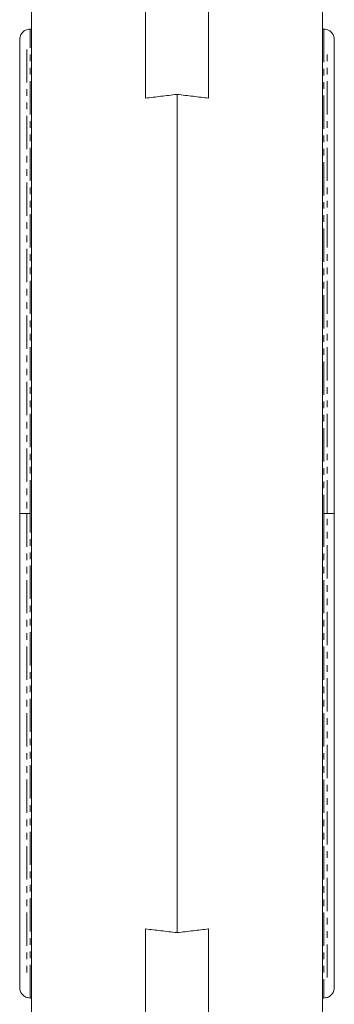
# Model space of a CAD drawing. Header units: millimetres. Extents: x 64 to 548, y -48 to 513.
# Tile 4 of 5: x 473 to 533, y 160 to 348. Entities that reach past the tile are written whole.
import ezdxf

# ---------------------------------------------------------------- set-up
doc = ezdxf.new("R2010")
doc.units = ezdxf.units.MM
doc.linetypes.add('PHANTOM', pattern=[12.7, 6.35, -1.27, 1.27, -1.27, 1.27, -1.27])

msp = doc.modelspace()

# ---------------------------------------------------------------- linework, layer by layer
at = {"color": 7, "linetype": 'Continuous', "lineweight": 15}
for p, q in [((475.73, 155.87), (475.73, 351.87)), ((531.23, 351.87), (531.23, 155.87)), ((497.48, 349.95), (497.48, 333.17)), ((509.48, 349.95), (509.48, 333.17)), ((475.73, 346.37), (475.48, 346.37)), ((531.48, 346.37), (531.23, 346.37)), ((503.48, 173.85), (503.48, 333.9)), ((497.48, 174.57), (497.48, 157.8)), ((509.48, 157.8), (509.48, 174.57)), ((475.48, 161.37), (475.73, 161.37)), ((531.23, 161.37), (531.48, 161.37))]:
    msp.add_line(p, q, dxfattribs=at)
at = {"color": 8, "linetype": 'PHANTOM', "lineweight": 0}
for p, q in [((475.48, 253.87), (475.48, 346.37)), ((531.48, 346.37), (531.48, 253.87)), ((474.81, 342.49), (474.81, 253.87)), ((532.15, 253.87), (532.15, 342.49)), ((474.81, 253.87), (474.81, 165.26)), ((475.48, 161.37), (475.48, 253.87)), ((531.48, 253.87), (531.48, 161.37)), ((532.15, 165.26), (532.15, 253.87))]:
    msp.add_line(p, q, dxfattribs=at)
at = {"color": 7, "linetype": 'Continuous', "lineweight": 15}
for points, knots in [([(475.48, 346.37), (475.3, 346.36), (474.9, 346.32), (474.29, 346.03), (473.86, 345.59), (473.6, 345.12), (473.54, 344.85), (473.51, 344.71)], [0, 0, 0, 0, 0.1952, 0.430465, 0.702828, 0.8498, 1, 1, 1, 1]), ([(533.45, 344.71), (533.42, 344.85), (533.35, 345.12), (533.1, 345.59), (532.67, 346.03), (532.06, 346.32), (531.66, 346.36), (531.48, 346.37)], [0, 0, 0, 0, 0.1502, 0.297172, 0.569535, 0.8048, 1, 1, 1, 1]), ([(473.51, 344.71), (473.5, 344.61), (473.49, 344.42), (473.49, 343.37), (473.48, 341.98), (473.48, 340.36), (473.48, 338.67), (473.48, 337.01), (473.48, 335.41), (473.48, 332.9), (473.48, 328.99), (473.48, 323.13), (473.48, 316.42), (473.48, 308.97), (473.48, 300.93), (473.48, 294.41), (473.48, 289.83), (473.48, 287.34), (473.48, 284.87), (473.48, 282.2), (473.48, 278.71), (473.48, 274.04), (473.48, 268.08), (473.48, 261.24), (473.48, 256.39), (473.48, 253.87)], [0, 0, 0, 0, 0.056451, 0.107744, 0.153805, 0.194638, 0.230302, 0.260887, 0.286642, 0.31119, 0.378123, 0.446686, 0.515681, 0.584407, 0.653117, 0.720741, 0.740142, 0.759068, 0.777528, 0.795907, 0.818715, 0.854684, 0.89783, 0.946771, 1, 1, 1, 1]), ([(533.48, 253.87), (533.48, 256.38), (533.48, 261.08), (533.48, 267.54), (533.48, 272.84), (533.48, 277.21), (533.48, 281.08), (533.48, 284.86), (533.48, 290.33), (533.48, 297.31), (533.48, 305.47), (533.48, 312.44), (533.48, 318.25), (533.48, 322.95), (533.48, 327.04), (533.48, 330.1), (533.48, 332.53), (533.48, 334.62), (533.48, 336.85), (533.48, 339.1), (533.47, 341.23), (533.47, 343.03), (533.46, 344.37), (533.45, 344.59), (533.45, 344.71)], [0, 0, 0, 0, 0.052832, 0.099199, 0.137259, 0.166406, 0.194103, 0.2222, 0.250662, 0.317841, 0.385157, 0.452674, 0.503376, 0.552805, 0.599374, 0.642957, 0.668166, 0.698673, 0.734634, 0.776201, 0.823496, 0.876588, 0.935465, 1, 1, 1, 1]), ([(497.48, 333.17), (497.96, 333.23), (498.93, 333.35), (500.41, 333.53), (501.93, 333.71), (502.96, 333.83), (503.48, 333.9)], [0, 0, 0, 0, 0.239495, 0.485991, 0.739491, 1, 1, 1, 1]), ([(503.48, 333.9), (504, 333.83), (505.03, 333.71), (506.55, 333.53), (508.03, 333.35), (509, 333.23), (509.48, 333.17)], [0, 0, 0, 0, 0.260509, 0.514009, 0.760505, 1, 1, 1, 1]), ([(473.48, 253.87), (473.48, 251.37), (473.48, 246.66), (473.48, 240.2), (473.48, 234.9), (473.48, 230.53), (473.48, 226.66), (473.48, 222.88), (473.48, 217.42), (473.48, 210.43), (473.48, 202.27), (473.48, 195.3), (473.48, 189.49), (473.48, 184.79), (473.48, 180.7), (473.48, 177.64), (473.48, 175.21), (473.48, 173.12), (473.48, 170.89), (473.48, 168.64), (473.48, 166.51), (473.49, 164.71), (473.5, 163.37), (473.5, 163.15), (473.51, 163.03)], [0, 0, 0, 0, 0.052832, 0.099199, 0.137259, 0.166406, 0.194103, 0.2222, 0.250662, 0.317841, 0.385157, 0.452674, 0.503376, 0.552805, 0.599374, 0.642957, 0.668166, 0.698673, 0.734634, 0.776201, 0.823496, 0.876588, 0.935465, 1, 1, 1, 1]), ([(533.45, 163.03), (533.46, 163.13), (533.46, 163.32), (533.47, 164.37), (533.48, 165.76), (533.48, 167.38), (533.48, 169.07), (533.48, 170.73), (533.48, 172.33), (533.48, 174.84), (533.48, 178.75), (533.48, 184.61), (533.48, 191.32), (533.48, 198.78), (533.48, 206.82), (533.48, 213.33), (533.48, 217.91), (533.48, 220.4), (533.48, 222.87), (533.48, 225.54), (533.48, 229.03), (533.48, 233.7), (533.48, 239.66), (533.48, 246.5), (533.48, 251.35), (533.48, 253.87)], [0, 0, 0, 0, 0.056451, 0.107744, 0.153805, 0.194638, 0.230302, 0.260887, 0.286642, 0.31119, 0.378123, 0.446686, 0.515681, 0.584407, 0.653117, 0.720741, 0.740142, 0.759068, 0.777528, 0.795907, 0.818715, 0.854684, 0.89783, 0.946771, 1, 1, 1, 1]), ([(503.48, 173.85), (502.96, 173.91), (501.93, 174.03), (500.41, 174.21), (498.93, 174.39), (497.96, 174.51), (497.48, 174.57)], [0, 0, 0, 0, 0.2605092, 0.5140093, 0.7605047, 1, 1, 1, 1]), ([(509.48, 174.57), (509, 174.51), (508.03, 174.39), (506.55, 174.21), (505.03, 174.03), (504, 173.91), (503.48, 173.85)], [0, 0, 0, 0, 0.239495, 0.485991, 0.739491, 1, 1, 1, 1]), ([(473.51, 163.03), (473.54, 162.9), (473.6, 162.63), (473.86, 162.15), (474.29, 161.71), (474.9, 161.42), (475.3, 161.39), (475.48, 161.37)], [0, 0, 0, 0, 0.1502, 0.297172, 0.569535, 0.8048, 1, 1, 1, 1]), ([(531.48, 161.37), (531.66, 161.39), (532.06, 161.42), (532.67, 161.71), (533.1, 162.15), (533.35, 162.63), (533.42, 162.9), (533.45, 163.03)], [0, 0, 0, 0, 0.1952, 0.430465, 0.702828, 0.8498, 1, 1, 1, 1])]:
    msp.add_open_spline(points, degree=3, knots=knots, dxfattribs=at)
at = {"color": 8, "linetype": 'PHANTOM', "lineweight": 0}
for points in [[(475.48, 253.87), (475.32, 253.87), (474.97, 253.87), (474.47, 253.87), (474.02, 253.87), (473.68, 253.87), (473.49, 253.87), (473.5, 253.87), (473.5, 253.87)], [(531.48, 253.87), (531.64, 253.87), (531.99, 253.87), (532.49, 253.87), (532.94, 253.87), (533.28, 253.87), (533.47, 253.87), (533.46, 253.87), (533.46, 253.87)]]:
    msp.add_open_spline(points, degree=3, knots=[0, 0, 0, 0, 0.153735, 0.335979, 0.507539, 0.694582, 0.890452, 1, 1, 1, 1], dxfattribs=at)

doc.saveas('drawing.dxf')
